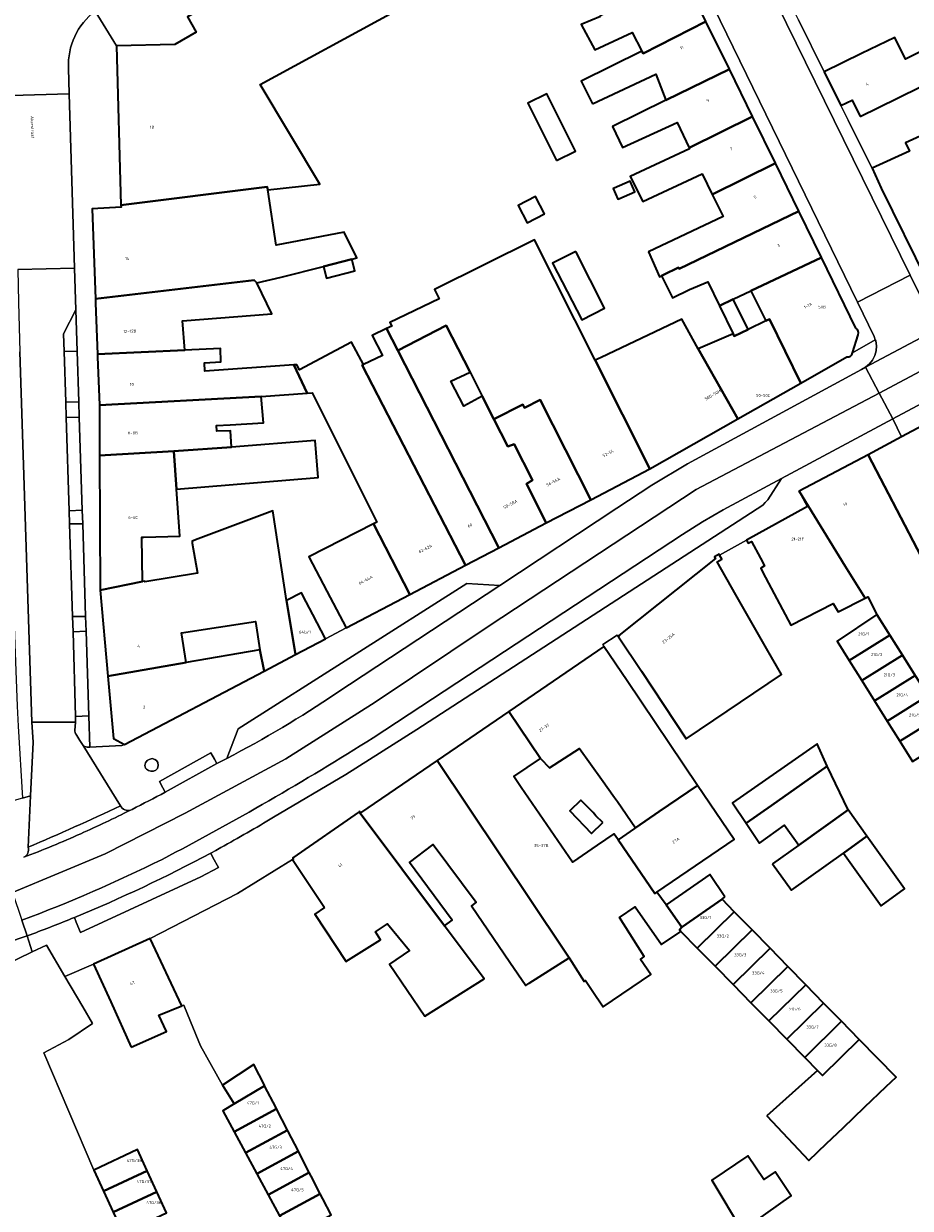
# Model space of a CAD drawing. Header units: metres. Extents: x 197700 to 204338, y 317132 to 325229.
# Tile 236 of 256: x 200051 to 200158, y 318539 to 318682. Entities that reach past the tile are written whole.
import ezdxf
from ezdxf.enums import TextEntityAlignment as Align

# ---------------------------------------------------------------- set-up
doc = ezdxf.new("R2010")
doc.units = ezdxf.units.M
for name, color, linetype, lineweight in [('B-WE-GR-BEPLANTING_CULTUUR_HEESTERS-GV', 90, 'Continuous', 18), ('B-WE-GR-BEPLANTING_CULTUUR_VASTE PLANTENVAK-GV', 90, 'Continuous', 18), ('B-WE-OG-BEBOUWING-GV', 7, 'Continuous', 35), ('B-WE-OG-BEBOUWING-T18', 10, 'Continuous', 18), ('B-WE-OG-TERREIN_ERF-GV', 7, 'Continuous', 18), ('B-WE-OG-TOPOGRAFIE-T18', 10, 'Continuous', 18), ('B-WE-VH-VERHARDING_ASFALT-GV', 252, 'Continuous', 18), ('B-WE-VH-VERHARDING_BETONSTRAATSTEEN-GV', 252, 'Continuous', 18), ('B-WE-VH-VERHARDING_OPEN-GV', 252, 'Continuous', 18), ('B-WE-VH-VERHARDING_STRAATBAKSTEEN-GV', 252, 'Continuous', 18), ('B-WE-VH-VERHARDING_TEGEL-GV', 252, 'Continuous', 18)]:
    doc.layers.add(name, color=color, linetype=linetype, lineweight=lineweight)
doc.styles.add('NLCS-ISO-M200-T18', font='NLCS-ISO.ttf', dxfattribs={"height": 0.36})

msp = doc.modelspace()

# ---------------------------------------------------------------- linework, layer by layer
at = {"layer": 'B-WE-GR-BEPLANTING_CULTUUR_HEESTERS-GV'}
for points in [[(200055.757, 318644.528), (200055.823, 318642.397), (200057.404, 318642.448), (200057.246, 318647.406)], [(200056.076, 318634.45), (200057.656, 318634.501), (200057.598, 318636.337), (200056.018, 318636.287)], [(200056.485, 318621.636), (200058.063, 318621.647), (200058.011, 318623.281), (200056.435, 318623.209)], [(200056.842, 318610.468), (200056.9, 318608.64), (200058.473, 318608.697), (200058.417, 318610.49)], [(200068.008, 318589.318), (200074.232, 318592.785), (200073.929, 318593.303), (200073.503, 318594.068), (200067.305, 318590.615), (200067.731, 318589.85)]]:
    msp.add_lwpolyline(points, close=True, dxfattribs=at)
for points in [[(200058.796, 318598.527), (200057.208, 318598.438), (200057.206, 318597.747), (200057.116, 318596.752)], [(200058.595, 318594.746), (200058.915, 318594.761), (200058.796, 318598.527)], [(200057.231, 318596.356), (200057.738, 318595.535), (200058.109, 318594.94)], [(200074.397, 318580.263), (200073.752, 318581.47), (200073.474, 318581.991)], [(200057.06, 318574.233), (200057.286, 318573.677), (200057.801, 318572.408), (200072.279, 318579.132), (200074.397, 318580.263)]]:
    msp.add_lwpolyline(points, dxfattribs=at)
for points in [[(200057.116, 318596.752, 0.162977), (200057.231, 318596.356)], [(200058.109, 318594.94, 0.132008), (200058.595, 318594.746)], [(200073.474, 318581.991, -0.025728), (200057.06, 318574.233)]]:
    msp.add_lwpolyline(points, format="xyb", dxfattribs=at)
at = {"layer": 'B-WE-GR-BEPLANTING_CULTUUR_VASTE PLANTENVAK-GV'}
msp.add_lwpolyline([(200066.967, 318593.144), (200066.739, 318593.275), (200066.446, 318593.372), (200066.055, 318593.275), (200065.811, 318593.144), (200065.632, 318592.835), (200065.55, 318592.526), (200065.616, 318592.2), (200065.746, 318592.103), (200065.99, 318591.924), (200066.283, 318591.858), (200066.576, 318591.858), (200066.87, 318591.956), (200067.081, 318592.184), (200067.146, 318592.526), (200067.114, 318592.884)], close=True, dxfattribs=at)
at = {"layer": 'B-WE-OG-BEBOUWING-GV'}
for points in [[(200080.288, 318662.223), (200080.335, 318661.847), (200086.629, 318662.538), (200079.412, 318674.535), (200095.528, 318683.302), (200089.212, 318694.405), (200088.827, 318695.082), (200087.218, 318693.991), (200087.52, 318693.461), (200085.489, 318692.299), (200084.938, 318693.263), (200081.484, 318691.287), (200082.041, 318690.315), (200075.055, 318686.346), (200074.51, 318687.302), (200072.621, 318686.224), (200073.585, 318684.348), (200071.946, 318683.406), (200070.681, 318682.679), (200071.743, 318680.839), (200069.144, 318679.376), (200062.124, 318679.218), (200062.671, 318660.008)], [(200120.399, 318682.731), (200118.093, 318681.78), (200119.705, 318678.725), (200124.212, 318680.81), (200125.374, 318678.568), (200125.524, 318678.274), (200133.101, 318682.135), (200130.271, 318687.913), (200120.36, 318682.817)], [(200119.453, 318672.232), (200127.083, 318675.779), (200128.275, 318672.662), (200135.913, 318676.394), (200133.101, 318682.135), (200125.524, 318678.274), (200125.374, 318678.568), (200118.067, 318674.943)], [(200151.653, 318670.7), (200156.141, 318672.905), (200161.763, 318675.667), (200160.092, 318679.068), (200157.108, 318677.602), (200155.823, 318680.218), (200151.829, 318678.256), (200147.341, 318676.052), (200149.327, 318672.009), (200150.683, 318672.675)], [(200121.855, 318669.468), (200123.071, 318666.943), (200129.625, 318669.985), (200131.071, 318666.898), (200138.715, 318670.674), (200135.913, 318676.394), (200128.275, 318672.662)], [(200115.11, 318665.383), (200117.406, 318666.529), (200113.958, 318673.436), (200111.663, 318672.291)], [(200132.66, 318663.767), (200133.866, 318661.303), (200141.468, 318665.053), (200138.715, 318670.674), (200131.071, 318666.898), (200131.12, 318666.794), (200123.981, 318663.471), (200125.49, 318660.461)], [(200160.209, 318650.378), (200162.033, 318649.705), (200162.4, 318649.59), (200162.753, 318649.745), (200175.212, 318655.67), (200171.963, 318662.901), (200166.013, 318660.188), (200165.682, 318660.915), (200164.707, 318661.666), (200167.431, 318662.909), (200163.911, 318670.626), (200157.126, 318667.532), (200157.596, 318666.5), (200153.095, 318664.448), (200154.203, 318662.049), (200159.68, 318650.902), (200159.846, 318650.541)], [(200126.186, 318654.377), (200127.504, 318651.39), (200127.766, 318651.518), (200127.989, 318651.627), (200129.79, 318652.505), (200129.875, 318652.336), (200144.292, 318659.287), (200141.468, 318665.053), (200133.866, 318661.303), (200135.161, 318658.658)], [(200121.941, 318662.01), (200122.507, 318660.725), (200122.598, 318660.765), (200124.546, 318661.622), (200123.98, 318662.908), (200122.033, 318662.051)], [(200078.715, 318650.982), (200079.029, 318650.648), (200081.972, 318651.349), (200087.067, 318652.643), (200090.455, 318653.503), (200091.083, 318653.663), (200089.534, 318656.779), (200081.345, 318655.186), (200080.335, 318661.847), (200080.288, 318662.223), (200062.671, 318660.008), (200062.677, 318659.789), (200059.201, 318659.575), (200059.599, 318648.724)], [(200113.65, 318658.978), (200112.573, 318661.06), (200110.486, 318659.981), (200111.563, 318657.898)], [(200131.121, 318649.847), (200133.311, 318650.772), (200134.71, 318647.894), (200136.38, 318648.683), (200138.512, 318649.69), (200147.024, 318653.709), (200144.292, 318659.287), (200129.875, 318652.336), (200129.79, 318652.505), (200127.989, 318651.627), (200127.766, 318651.518), (200129.071, 318648.846)], [(200111.27, 318635.614), (200113.158, 318636.569), (200119.251, 318624.542), (200126.348, 318628.247), (200119.76, 318641.342), (200112.472, 318655.829), (200100.432, 318649.842), (200100.968, 318648.725), (200095.021, 318645.878), (200095.293, 318645.449), (200094.656, 318645.15), (200095.995, 318642.527), (200101.835, 318645.529), (200104.703, 318639.894), (200106.17, 318637.01), (200107.58, 318634.239), (200111.072, 318636.006)], [(200117.43, 318654.436), (200114.615, 318653.016), (200118.137, 318646.203), (200120.884, 318647.588)], [(200087.067, 318652.643), (200087.425, 318651.233), (200090.813, 318652.093), (200090.455, 318653.503)], [(200079.029, 318650.648), (200078.715, 318650.982), (200059.599, 318648.724), (200059.618, 318648.203), (200059.844, 318642.052), (200070.368, 318642.545), (200070.074, 318646.092), (200080.816, 318646.921)], [(200136.356, 318644.507), (200136.488, 318644.235), (200138.169, 318645.046), (200136.38, 318648.683), (200134.71, 318647.894)], [(200132.158, 318642.71), (200130.177, 318646.276), (200120.475, 318641.681), (200119.76, 318641.342), (200126.348, 318628.247), (200136.951, 318634.281)], [(200136.488, 318644.235), (200136.356, 318644.507), (200132.158, 318642.71), (200136.951, 318634.281), (200144.506, 318638.581), (200140.75, 318646.292), (200140.321, 318646.085), (200138.169, 318645.046)], [(200091.707, 318640.736), (200104.136, 318616.652), (200108.176, 318618.761), (200095.995, 318642.527), (200094.656, 318645.15), (200092.904, 318644.326), (200094.174, 318641.917), (200091.881, 318640.826)], [(200111.484, 318626.438), (200112.199, 318626.909), (200110.004, 318631.228), (200109.265, 318630.931), (200107.58, 318634.239), (200106.17, 318637.01), (200103.942, 318635.791), (200102.389, 318638.83), (200104.703, 318639.894), (200101.835, 318645.529), (200095.995, 318642.527), (200108.176, 318618.761), (200113.877, 318621.737)], [(200104.136, 318616.652), (200091.707, 318640.736), (200091.881, 318640.826), (200090.414, 318643.528), (200084.175, 318640.198), (200083.841, 318640.801), (200083.485, 318640.776), (200085.077, 318637.373), (200085.699, 318637.418), (200093.079, 318622.62), (200093.47, 318621.848), (200093.069, 318621.644), (200097.433, 318613.134)], [(200079.563, 318636.976), (200085.077, 318637.373), (200083.485, 318640.776), (200072.77, 318640.008), (200072.714, 318641.01), (200074.681, 318641.157), (200074.663, 318642.746), (200070.368, 318642.545), (200059.844, 318642.052), (200059.856, 318641.727), (200060.069, 318635.917)], [(200060.087, 318635.435), (200060.105, 318629.875), (200069.021, 318630.396), (200075.971, 318630.88), (200075.852, 318632.837), (200074.196, 318632.8), (200074.157, 318633.492), (200075.808, 318633.552), (200079.813, 318633.809), (200079.563, 318636.976), (200060.069, 318635.917)], [(200113.158, 318636.569), (200111.27, 318635.614), (200111.072, 318636.006), (200107.58, 318634.239), (200109.265, 318630.931), (200110.004, 318631.228), (200112.199, 318626.909), (200111.484, 318626.438), (200113.877, 318621.737), (200119.251, 318624.542)], [(200163.841, 318617.174), (200160.317, 318623.587), (200165.515, 318626.147), (200161.101, 318634.467), (200156.63, 318632.095), (200152.612, 318629.963), (200160.511, 318614.845), (200163.997, 318616.869)], [(200075.971, 318630.88), (200069.021, 318630.396), (200069.343, 318625.813), (200086.402, 318627.208), (200086.068, 318631.685)], [(200069.021, 318630.396), (200060.105, 318629.875), (200060.159, 318613.665), (200065.275, 318614.687), (200065.183, 318620.034), (200065.435, 318620.041), (200069.775, 318620.16), (200069.343, 318625.813)], [(200144.337, 318625.572), (200149.839, 318616.535), (200152.259, 318612.701), (200152.567, 318612.859), (200153.662, 318610.723), (200155.236, 318608.232), (200156.77, 318605.806), (200158.303, 318603.379), (200159.836, 318600.954), (200161.375, 318598.518), (200162.908, 318596.093), (200164.447, 318593.658), (200165.523, 318591.955), (200171.114, 318596.114), (200166.612, 318603.326), (200170.039, 318605.083), (200163.997, 318616.869), (200160.511, 318614.845), (200152.612, 318629.963)], [(200149.839, 318616.535), (200144.337, 318625.572), (200145.308, 318623.742), (200137.992, 318619.678), (200138.199, 318619.302), (200138.569, 318619.505), (200139.668, 318617.505), (200140.156, 318616.595), (200139.688, 318616.278), (200139.959, 318615.771), (200143.335, 318609.453), (200148.404, 318612.051), (200149.031, 318611.047), (200152.259, 318612.701)], [(200061.102, 318603.306), (200070.523, 318604.936), (200069.974, 318608.508), (200078.851, 318609.871), (200079.374, 318606.468), (200079.902, 318603.913), (200083.689, 318605.905), (200082.604, 318612.402), (200080.937, 318623.188), (200071.986, 318619.837), (200071.227, 318619.53), (200071.264, 318619.314), (200071.881, 318615.703), (200065.53, 318614.643), (200065.526, 318614.737), (200065.275, 318614.687), (200060.159, 318613.665)], [(200093.069, 318621.644), (200085.276, 318617.672), (200087.445, 318613.539), (200089.768, 318609.112), (200097.433, 318613.134)], [(200136.711, 318613.104), (200134.452, 318617.071), (200135.008, 318617.372), (200134.739, 318617.871), (200134.68, 318617.98), (200134.124, 318617.68), (200134.228, 318617.465), (200122.597, 318608.207), (200122.666, 318608.121), (200122.559, 318608.041), (200125.327, 318603.877), (200130.722, 318595.761), (200142.175, 318603.506), (200140.4, 318606.624)], [(200083.689, 318605.905), (200087.29, 318607.799), (200085.754, 318610.72), (200084.963, 318612.224), (200084.388, 318613.318), (200082.604, 318612.402)], [(200155.236, 318608.232), (200153.662, 318610.723), (200148.9, 318607.503), (200150.344, 318605.189)], [(200151.863, 318602.755), (200156.77, 318605.806), (200155.236, 318608.232), (200150.344, 318605.189)], [(200070.523, 318604.936), (200061.102, 318603.306), (200061.788, 318595.778), (200063.091, 318595.08), (200079.902, 318603.913), (200079.374, 318606.468)], [(200114.276, 318592.238), (200117.874, 318594.592), (200120.509, 318590.894), (200122.075, 318588.697), (200122.434, 318588.194), (200124.607, 318585.019), (200127.484, 318586.988), (200132.096, 318590.144), (200123.6, 318602.713), (200120.8, 318606.855), (200109.348, 318599.024), (200113.164, 318593.382)], [(200156.77, 318605.806), (200151.863, 318602.755), (200153.381, 318600.323), (200158.303, 318603.379)], [(200154.905, 318597.881), (200159.836, 318600.954), (200158.303, 318603.379), (200153.381, 318600.323)], [(200159.836, 318600.954), (200154.905, 318597.881), (200156.424, 318595.448), (200161.375, 318598.518)], [(200120.021, 318582.956), (200117.023, 318580.891), (200110.861, 318589.902), (200109.967, 318591.209), (200113.164, 318593.382), (200109.348, 318599.024), (200100.73, 318593.131), (200115.918, 318570.457), (200116.62, 318569.366), (200118.438, 318566.539), (200118.581, 318566.63), (200119.38, 318565.458), (200120.727, 318563.48), (200126.446, 318567.376), (200125.213, 318569.187), (200125.649, 318569.544), (200122.686, 318574.211), (200124.587, 318575.506), (200127.728, 318570.978), (200130.091, 318572.551), (200129.899, 318572.746), (200130.187, 318573.068), (200128.293, 318575.743), (200127.201, 318577.286), (200126.949, 318577.114), (200122.524, 318583.596), (200122.172, 318584.111), (200121.996, 318584.292)], [(200162.908, 318596.093), (200161.375, 318598.518), (200156.424, 318595.448), (200157.948, 318593.006)], [(200147.71, 318592.466), (200146.468, 318595.157), (200136.278, 318588.053), (200137.933, 318585.572), (200140.989, 318587.727)], [(200109.506, 318568.838), (200111.401, 318566.055), (200111.795, 318566.305), (200116.62, 318569.366), (200115.918, 318570.457), (200100.73, 318593.131), (200091.524, 318586.836), (200091.416, 318586.992), (200091.341, 318586.94), (200101.623, 318573.213), (200102.564, 318573.918), (200097.4, 318580.869), (200100.27, 318583.024), (200105.434, 318576.073), (200104.869, 318575.649)], [(200140.989, 318587.727), (200137.933, 318585.572), (200139.53, 318583.179), (200142.538, 318585.351), (200144.264, 318582.937), (200150.206, 318587.185), (200147.71, 318592.466)], [(200126.949, 318577.114), (200127.201, 318577.286), (200136.504, 318583.623), (200132.096, 318590.144), (200127.484, 318586.988), (200124.607, 318585.019), (200124.515, 318584.956), (200122.524, 318583.596)], [(200120.674, 318585.653), (200119.859, 318586.492), (200119.5, 318586.861), (200118.039, 318588.365), (200116.692, 318587.056), (200119.327, 318584.344)], [(200087.177, 318575.414), (200086, 318574.625), (200089.735, 318568.954), (200089.76, 318568.914), (200093.899, 318571.541), (200093.298, 318572.488), (200094.747, 318573.475), (200097.402, 318570.24), (200094.99, 318568.597), (200099.257, 318562.333), (200106.384, 318566.856), (200101.623, 318573.213), (200091.341, 318586.94), (200083.364, 318581.423), (200083.444, 318581.311), (200083.327, 318581.234)], [(200141.114, 318580.684), (200143.388, 318577.504), (200149.647, 318581.98), (200152.48, 318584.005), (200150.206, 318587.185), (200144.264, 318582.937)], [(200152.48, 318584.005), (200149.647, 318581.98), (200154.179, 318575.641), (200157.012, 318577.667)], [(200135.356, 318576.721), (200133.584, 318579.421), (200128.293, 318575.743), (200130.187, 318573.068), (200135.055, 318576.418)], [(200130.091, 318572.551), (200132.054, 318570.552), (200136.511, 318574.928), (200135.055, 318576.418), (200130.187, 318573.068), (200129.899, 318572.746)], [(200136.511, 318574.928), (200132.054, 318570.552), (200134.209, 318568.357), (200138.66, 318572.728)], [(200063.894, 318558.624), (200068.139, 318560.518), (200067.235, 318562.466), (200069.998, 318563.595), (200066.195, 318571.705), (200059.371, 318568.615), (200061.433, 318564.06)], [(200134.209, 318568.357), (200136.364, 318566.163), (200140.809, 318570.529), (200138.66, 318572.728)], [(200142.959, 318568.328), (200140.809, 318570.529), (200136.364, 318566.163), (200138.519, 318563.968)], [(200138.519, 318563.968), (200140.673, 318561.774), (200145.108, 318566.128), (200142.959, 318568.328)], [(200147.257, 318563.929), (200145.108, 318566.128), (200140.673, 318561.774), (200142.828, 318559.58)], [(200149.407, 318561.728), (200147.257, 318563.929), (200142.828, 318559.58), (200144.983, 318557.385)], [(200146.537, 318555.803), (200147.138, 318555.191), (200151.556, 318559.529), (200149.407, 318561.728), (200144.983, 318557.385)], [(200140.418, 318550.341), (200145.478, 318544.958), (200147.615, 318547.002), (200149.612, 318548.913), (200152.198, 318551.386), (200154.795, 318553.87), (200155.978, 318555.002), (200151.556, 318559.529), (200147.138, 318555.191), (200146.537, 318555.803)], [(200074.911, 318554.024), (200076.318, 318551.78), (200079.971, 318553.978), (200079.944, 318554.031), (200078.669, 318556.514)], [(200076.291, 318548.415), (200081.402, 318551.191), (200081.351, 318551.291), (200079.971, 318553.978), (200076.318, 318551.78), (200074.92, 318550.939)], [(200077.662, 318545.89), (200082.714, 318548.636), (200081.402, 318551.191), (200076.291, 318548.415)], [(200082.758, 318548.551), (200082.714, 318548.636), (200077.662, 318545.89), (200079.033, 318543.366), (200084.027, 318546.078)], [(200059.394, 318543.789), (200060.571, 318541.267), (200065.838, 318543.724), (200064.663, 318546.272)], [(200084.164, 318545.811), (200084.027, 318546.078), (200079.033, 318543.366), (200080.404, 318540.842), (200085.339, 318543.522)], [(200137.441, 318536.507), (200138.797, 318537.464), (200143.369, 318540.692), (200141.413, 318543.604), (200140.047, 318542.687), (200138.145, 318545.52), (200133.803, 318542.605)], [(200065.838, 318543.724), (200060.571, 318541.267), (200061.748, 318538.744), (200067.004, 318541.197)], [(200085.571, 318543.071), (200085.339, 318543.522), (200080.404, 318540.842), (200081.775, 318538.317), (200086.651, 318540.966)], [(200062.925, 318536.222), (200068.17, 318538.67), (200067.004, 318541.197), (200061.748, 318538.744)], [(200081.775, 318538.317), (200083.146, 318535.793), (200087.982, 318538.419), (200086.982, 318540.333), (200086.651, 318540.966)]]:
    msp.add_lwpolyline(points, close=True, dxfattribs=at)
for points in [[(200151.153, 318645.189), (200147.024, 318653.709), (200138.512, 318649.69), (200140.321, 318646.085), (200140.75, 318646.292)], [(200140.75, 318646.292), (200144.506, 318638.581), (200150.063, 318641.744)], [(200150.722, 318642.212), (200151.429, 318644.409)]]:
    msp.add_lwpolyline(points, dxfattribs=at)
for points in [[(200151.429, 318644.409, 0.3769107), (200151.153, 318645.189)], [(200150.063, 318641.744, 0.4379518), (200150.722, 318642.212)]]:
    msp.add_lwpolyline(points, format="xyb", dxfattribs=at)
at = {"layer": 'B-WE-OG-TERREIN_ERF-GV'}
for points in [[(200095.528, 318683.302), (200079.412, 318674.535), (200086.629, 318662.538), (200080.335, 318661.847), (200081.345, 318655.186), (200089.534, 318656.779), (200091.083, 318653.663), (200090.455, 318653.503), (200090.813, 318652.093), (200087.425, 318651.233), (200087.067, 318652.643), (200081.972, 318651.349), (200079.029, 318650.648), (200080.816, 318646.921), (200070.074, 318646.092), (200070.368, 318642.545), (200074.663, 318642.746), (200074.681, 318641.157), (200072.714, 318641.01), (200072.77, 318640.008), (200083.485, 318640.776), (200083.841, 318640.801), (200084.175, 318640.198), (200090.414, 318643.528), (200091.881, 318640.826), (200094.174, 318641.917), (200092.904, 318644.326), (200094.656, 318645.15), (200095.293, 318645.449), (200095.021, 318645.878), (200100.968, 318648.725), (200100.432, 318649.842), (200112.472, 318655.829), (200119.76, 318641.342), (200120.475, 318641.681), (200130.177, 318646.276), (200132.158, 318642.71), (200136.356, 318644.507), (200134.71, 318647.894), (200133.311, 318650.772), (200131.121, 318649.847), (200129.071, 318648.846), (200127.766, 318651.518), (200127.504, 318651.39), (200126.186, 318654.377), (200135.161, 318658.658), (200133.866, 318661.303), (200132.66, 318663.767), (200125.49, 318660.461), (200123.981, 318663.471), (200131.12, 318666.794), (200131.071, 318666.898), (200129.625, 318669.985), (200123.071, 318666.943), (200121.855, 318669.468), (200128.275, 318672.662), (200127.083, 318675.779), (200119.453, 318672.232), (200118.067, 318674.943), (200125.374, 318678.568), (200124.212, 318680.81), (200119.705, 318678.725), (200118.093, 318681.78), (200120.399, 318682.731)], [(200144.243, 318682.322), (200147.341, 318676.052), (200151.829, 318678.256), (200155.823, 318680.218), (200157.108, 318677.602), (200160.092, 318679.068)], [(200161.763, 318675.667), (200156.141, 318672.905), (200151.653, 318670.7), (200150.683, 318672.675), (200149.327, 318672.009), (200150.201, 318670.231), (200150.298, 318670.034), (200153.095, 318664.448), (200157.596, 318666.5), (200157.126, 318667.532), (200163.911, 318670.626)], [(200157.948, 318593.006), (200156.424, 318595.448), (200154.905, 318597.881), (200153.381, 318600.323), (200151.863, 318602.755), (200150.344, 318605.189), (200148.9, 318607.503), (200153.662, 318610.723), (200152.567, 318612.859), (200152.259, 318612.701), (200149.031, 318611.047), (200148.404, 318612.051), (200143.335, 318609.453), (200139.959, 318615.771), (200139.688, 318616.278), (200140.156, 318616.595), (200139.668, 318617.505), (200138.569, 318619.505), (200138.199, 318619.302), (200137.992, 318619.678), (200134.739, 318617.871), (200135.008, 318617.372), (200134.452, 318617.071), (200136.711, 318613.104), (200140.4, 318606.624), (200142.175, 318603.506), (200130.722, 318595.761), (200125.327, 318603.877), (200122.559, 318608.041), (200122.402, 318608.236), (200120.7, 318607.094), (200120.8, 318606.855), (200123.6, 318602.713), (200132.096, 318590.144), (200136.504, 318583.623), (200127.201, 318577.286), (200128.293, 318575.743), (200133.584, 318579.421), (200135.356, 318576.721), (200135.055, 318576.418), (200136.511, 318574.928), (200138.66, 318572.728), (200140.809, 318570.529), (200142.959, 318568.328), (200145.108, 318566.128), (200147.257, 318563.929), (200149.407, 318561.728), (200151.556, 318559.529), (200155.978, 318555.002), (200154.795, 318553.87), (200152.198, 318551.386), (200149.612, 318548.913), (200147.615, 318547.002), (200145.478, 318544.958), (200140.418, 318550.341), (200146.537, 318555.803), (200144.983, 318557.385), (200142.828, 318559.58), (200140.673, 318561.774), (200138.519, 318563.968), (200136.364, 318566.163), (200134.209, 318568.357), (200132.054, 318570.552), (200130.091, 318572.551), (200127.728, 318570.978), (200124.587, 318575.506), (200122.686, 318574.211), (200125.649, 318569.544), (200125.213, 318569.187), (200126.446, 318567.376), (200120.727, 318563.48), (200119.38, 318565.458), (200118.581, 318566.63), (200118.438, 318566.539), (200116.62, 318569.366), (200111.795, 318566.305), (200111.401, 318566.055), (200109.506, 318568.838), (200104.869, 318575.649), (200105.434, 318576.073), (200100.27, 318583.024), (200097.4, 318580.869), (200102.564, 318573.918), (200101.623, 318573.213), (200106.384, 318566.856), (200099.257, 318562.333), (200094.99, 318568.597), (200097.402, 318570.24), (200094.747, 318573.475), (200093.298, 318572.488), (200093.899, 318571.541), (200089.76, 318568.914), (200089.735, 318568.954), (200086, 318574.625), (200087.177, 318575.414), (200083.327, 318581.234), (200076.699, 318577.137), (200066.195, 318571.705), (200069.998, 318563.595), (200070.222, 318563.687), (200071.034, 318561.704), (200072.234, 318558.777), (200074.911, 318554.024), (200078.669, 318556.514), (200079.944, 318554.031), (200079.971, 318553.978), (200081.351, 318551.291), (200081.402, 318551.191), (200082.714, 318548.636), (200082.758, 318548.551), (200084.027, 318546.078), (200084.164, 318545.811), (200085.339, 318543.522), (200085.571, 318543.071), (200086.651, 318540.966), (200086.982, 318540.333), (200087.982, 318538.419)], [(200061.748, 318538.744), (200060.571, 318541.267), (200059.394, 318543.789), (200053.387, 318557.938), (200056.397, 318559.557), (200059.248, 318561.447), (200058.065, 318563.469), (200055.929, 318567.121), (200053.709, 318570.915), (200051.968, 318570.076), (200046.939, 318567.652), (200041.198, 318565.504), (200032.668, 318562.312), (200033.137, 318561.238), (200038.407, 318547.655), (200037.007, 318547.118), (200038.081, 318544.317), (200035.314, 318543.255), (200027.957, 318540.692), (200025.868, 318540.113), (200025.737, 318540.589), (200022.131, 318539.59), (200021.139, 318539.315), (200019.327, 318538.813)]]:
    msp.add_lwpolyline(points, dxfattribs=at)
for points in [[(200117.406, 318666.529), (200115.11, 318665.383), (200111.663, 318672.291), (200113.958, 318673.436)], [(200121.941, 318662.01), (200122.033, 318662.051), (200123.98, 318662.908), (200124.546, 318661.622), (200122.598, 318660.765), (200122.507, 318660.725)], [(200111.563, 318657.898), (200110.486, 318659.981), (200112.573, 318661.06), (200113.65, 318658.978)], [(200114.615, 318653.016), (200117.43, 318654.436), (200120.884, 318647.588), (200118.137, 318646.203)], [(200138.512, 318649.69), (200136.38, 318648.683), (200138.169, 318645.046), (200140.321, 318646.085)], [(200102.389, 318638.83), (200103.942, 318635.791), (200106.17, 318637.01), (200104.703, 318639.894)], [(200085.077, 318637.373), (200079.563, 318636.976), (200079.813, 318633.809), (200075.808, 318633.552), (200074.157, 318633.492), (200074.196, 318632.8), (200075.852, 318632.837), (200075.971, 318630.88), (200086.068, 318631.685), (200086.402, 318627.208), (200069.343, 318625.813), (200069.775, 318620.16), (200065.435, 318620.041), (200065.183, 318620.034), (200065.275, 318614.687), (200065.526, 318614.737), (200065.53, 318614.643), (200071.881, 318615.703), (200071.264, 318619.314), (200071.227, 318619.53), (200071.986, 318619.837), (200080.937, 318623.188), (200082.604, 318612.402), (200084.388, 318613.318), (200084.963, 318612.224), (200085.754, 318610.72), (200087.29, 318607.799), (200089.768, 318609.112), (200087.445, 318613.539), (200085.276, 318617.672), (200093.069, 318621.644), (200093.47, 318621.848), (200093.079, 318622.62), (200085.699, 318637.418)], [(200070.523, 318604.936), (200079.374, 318606.468), (200078.851, 318609.871), (200069.974, 318608.508)], [(200117.023, 318580.891), (200120.021, 318582.956), (200121.996, 318584.292), (200122.172, 318584.111), (200122.524, 318583.596), (200124.515, 318584.956), (200124.607, 318585.019), (200122.434, 318588.194), (200122.075, 318588.697), (200120.509, 318590.894), (200117.874, 318594.592), (200114.276, 318592.238), (200113.164, 318593.382), (200109.967, 318591.209), (200110.861, 318589.902)], [(200146.468, 318595.157), (200147.71, 318592.466), (200150.206, 318587.185), (200152.48, 318584.005), (200157.012, 318577.667), (200154.179, 318575.641), (200149.647, 318581.98), (200143.388, 318577.504), (200141.114, 318580.684), (200144.264, 318582.937), (200142.538, 318585.351), (200139.53, 318583.179), (200137.933, 318585.572), (200136.278, 318588.053)], [(200119.859, 318586.492), (200120.674, 318585.653), (200119.327, 318584.344), (200116.692, 318587.056), (200118.039, 318588.365), (200119.5, 318586.861)], [(200138.797, 318537.464), (200137.441, 318536.507), (200133.803, 318542.605), (200138.145, 318545.52), (200140.047, 318542.687), (200141.413, 318543.604), (200143.369, 318540.692)]]:
    msp.add_lwpolyline(points, close=True, dxfattribs=at)
at = {"layer": 'B-WE-VH-VERHARDING_ASFALT-GV'}
msp.add_lwpolyline([(200120.65, 318711.367), (200151.33, 318648.332), (200157.683, 318651.59), (200126.78, 318714.536)], close=True, dxfattribs=at)
for points in [[(200249.607, 318679.731), (200224.364, 318669.742), (200200.488, 318660.024), (200186.261, 318653.906), (200171.299, 318646.611), (200153.964, 318637.385), (200155.616, 318634.27), (200167.54, 318640.659)], [(200169.013, 318649.301), (200164.937, 318647.215), (200152.311, 318640.499), (200153.964, 318637.385), (200171.299, 318646.611), (200186.261, 318653.906), (200200.488, 318660.024), (200224.364, 318669.742)], [(200070.412, 318586.776), (200082.524, 318593.35), (200093.282, 318600.143), (200106.872, 318609.288), (200131.921, 318625.764), (200153.964, 318637.385), (200152.311, 318640.499), (200151.81, 318640.233), (200130.892, 318628.842), (200126.578, 318626.288), (200122.389, 318623.535), (200108.278, 318614.225), (200088.556, 318601.214)], [(200093.042, 318595.861), (200130.284, 318620.349), (200132.695, 318621.885), (200135.171, 318623.315), (200142.201, 318627.082), (200155.616, 318634.27), (200153.964, 318637.385), (200131.921, 318625.764), (200106.872, 318609.288), (200093.282, 318600.143), (200082.524, 318593.35)], [(200082.524, 318593.35), (200070.412, 318586.776), (200060.778, 318581.894), (200049.605, 318577.238), (200050.741, 318573.891)], [(200075.412, 318593.388), (200074.232, 318592.785), (200068.008, 318589.318)], [(200064.002, 318587.254), (200063.814, 318587.16)], [(200048.477, 318580.56), (200049.605, 318577.238), (200060.778, 318581.894), (200070.412, 318586.776)]]:
    msp.add_lwpolyline(points, dxfattribs=at)
for points in [[(200088.556, 318601.214, -0.0295761), (200075.412, 318593.388)], [(200067.63, 318581.231, 0.020135), (200093.042, 318595.861)], [(200068.008, 318589.318, -0.0049736), (200064.002, 318587.254)], [(200063.814, 318587.16, -0.0098228), (200057.845, 318584.322)], [(200057.845, 318584.322, -0.0137866), (200050.963, 318581.483)], [(200050.741, 318573.891, 0.0250776), (200067.63, 318581.231)]]:
    msp.add_lwpolyline(points, format="xyb", dxfattribs=at)
at = {"layer": 'B-WE-VH-VERHARDING_BETONSTRAATSTEEN-GV'}
for points in [[(200056.356, 318676.495, -0.2482707), (200059.576, 318683.37)], [(200075.412, 318593.388, 0.0295761), (200088.556, 318601.214)], [(200093.042, 318595.861, -0.020135), (200067.63, 318581.231)], [(200062.622, 318587.693, -0.0114903), (200051.481, 318582.695)], [(200063.814, 318587.16, -0.3612068), (200062.622, 318587.693)], [(200057.845, 318584.322, 0.0098228), (200063.814, 318587.16)], [(200074.677, 318582.644, 0.0104125), (200081.028, 318586.293)], [(200050.963, 318581.483, 0.0137866), (200057.845, 318584.322)], [(200051.481, 318582.695, -0.3907153), (200050.963, 318581.483)], [(200057.06, 318574.233, 0.025728), (200073.474, 318581.991)], [(200067.63, 318581.231, -0.0250776), (200050.741, 318573.891)], [(200051.747, 318572.148, 0.0081716), (200057.06, 318574.233)]]:
    msp.add_lwpolyline(points, format="xyb", dxfattribs=at)
for points in [[(200049.382, 318676.53), (200049.492, 318673.199), (200056.45, 318673.41), (200056.356, 318676.495)], [(200081.028, 318586.293), (200089.745, 318591.434), (200098.275, 318596.88), (200139.932, 318623.898), (200140.244, 318624.194), (200140.535, 318624.514), (200142.201, 318627.082), (200135.171, 318623.315), (200132.695, 318621.885), (200130.284, 318620.349), (200093.042, 318595.861)], [(200108.278, 318614.225), (200104.308, 318614.467), (200076.795, 318596.945), (200075.412, 318593.388)], [(200088.556, 318601.214), (200108.278, 318614.225)], [(200073.474, 318581.991), (200074.074, 318582.315), (200074.677, 318582.644)], [(200000, 318558.952), (199970.811, 318552.322), (199971.731, 318552.216), (199972.614, 318551.931), (199973.504, 318551.478), (199974.409, 318551.182), (199975.361, 318551.215), (200013.135, 318559.828), (200016.064, 318560.54), (200018.959, 318561.387), (200020.077, 318561.675), (200021.178, 318562.024), (200031.935, 318565.419), (200051.376, 318572.022), (200050.741, 318573.891)], [(200050.741, 318573.891), (200051.376, 318572.022), (200051.747, 318572.148)]]:
    msp.add_lwpolyline(points, dxfattribs=at)
at = {"layer": 'B-WE-VH-VERHARDING_OPEN-GV'}
for points in [[(200057.087, 318652.437), (200056.45, 318673.41), (200049.492, 318673.199), (200049.546, 318671.566)], [(200050.237, 318652.277), (200057.087, 318652.437)], [(200081.775, 318538.317), (200080.404, 318540.842), (200079.033, 318543.366), (200077.662, 318545.89), (200076.291, 318548.415), (200074.92, 318550.939), (200076.318, 318551.78), (200074.911, 318554.024), (200072.234, 318558.777), (200071.034, 318561.704), (200070.222, 318563.687), (200069.998, 318563.595), (200067.235, 318562.466), (200068.139, 318560.518), (200063.894, 318558.624), (200061.433, 318564.06), (200059.371, 318568.615), (200055.929, 318567.121), (200058.065, 318563.469), (200059.248, 318561.447), (200056.397, 318559.557), (200053.387, 318557.938), (200059.394, 318543.789), (200064.663, 318546.272), (200065.838, 318543.724), (200067.004, 318541.197), (200068.17, 318538.67)]]:
    msp.add_lwpolyline(points, dxfattribs=at)
for points in [[(200051.93, 318597.747), (200057.206, 318597.747), (200057.208, 318598.438), (200056.9, 318608.64), (200056.842, 318610.468), (200056.485, 318621.636), (200056.435, 318623.209), (200056.076, 318634.45), (200056.018, 318636.287), (200055.823, 318642.397), (200055.757, 318644.528), (200057.246, 318647.406), (200057.087, 318652.437), (200050.237, 318652.277), (200050.327, 318648.319), (200050.328, 318648.272), (200050.516, 318642.343)], [(200160.182, 318647.585), (200159.558, 318648.143), (200159.534, 318648.174), (200159.049, 318648.807), (200157.683, 318651.59), (200151.33, 318648.332), (200153.334, 318644.214), (200153.484, 318643.799), (200153.536, 318643.654), (200153.621, 318643.064), (200153.584, 318642.47), (200153.429, 318641.895), (200153.161, 318641.364), (200152.791, 318640.897), (200152.311, 318640.499), (200164.937, 318647.215), (200164.163, 318646.898), (200163.343, 318646.73), (200162.506, 318646.717), (200161.682, 318646.859), (200160.898, 318647.152)], [(200056.485, 318621.636), (200056.842, 318610.468), (200058.417, 318610.49), (200058.063, 318621.647)], [(200056.9, 318608.64), (200057.208, 318598.438), (200058.796, 318598.527), (200058.473, 318608.697)]]:
    msp.add_lwpolyline(points, close=True, dxfattribs=at)
at = {"layer": 'B-WE-VH-VERHARDING_STRAATBAKSTEEN-GV'}
for points in [[(200068.008, 318589.318), (200067.731, 318589.85), (200067.305, 318590.615), (200073.503, 318594.068), (200073.929, 318593.303), (200074.232, 318592.785), (200075.412, 318593.388), (200076.795, 318596.945), (200104.308, 318614.467), (200108.278, 318614.225), (200122.389, 318623.535), (200126.578, 318626.288), (200130.892, 318628.842), (200151.81, 318640.233), (200152.311, 318640.499), (200152.791, 318640.897), (200153.161, 318641.364), (200153.429, 318641.895), (200153.584, 318642.47), (200153.621, 318643.064), (200153.536, 318643.654), (200153.484, 318643.799), (200150.722, 318642.212)], [(200150.063, 318641.744), (200144.506, 318638.581), (200136.951, 318634.281), (200126.348, 318628.247), (200119.251, 318624.542), (200113.877, 318621.737), (200108.176, 318618.761), (200104.136, 318616.652), (200097.433, 318613.134), (200089.768, 318609.112), (200087.29, 318607.799)], [(200051.747, 318572.148), (200051.376, 318572.022), (200051.968, 318570.076), (200053.709, 318570.915), (200055.929, 318567.121), (200059.371, 318568.615), (200066.195, 318571.705), (200076.699, 318577.137), (200083.327, 318581.234), (200083.444, 318581.311), (200083.364, 318581.423), (200091.341, 318586.94), (200091.416, 318586.992), (200091.524, 318586.836), (200100.73, 318593.131), (200109.348, 318599.024), (200120.8, 318606.855), (200120.7, 318607.094), (200122.402, 318608.236), (200122.559, 318608.041), (200122.666, 318608.121), (200122.597, 318608.207), (200134.228, 318617.465), (200134.124, 318617.68), (200134.68, 318617.98), (200134.739, 318617.871), (200137.992, 318619.678), (200145.308, 318623.742), (200144.337, 318625.572), (200152.612, 318629.963), (200156.63, 318632.095), (200155.616, 318634.27), (200142.201, 318627.082), (200140.535, 318624.514), (200140.244, 318624.194), (200139.932, 318623.898), (200098.275, 318596.88), (200089.745, 318591.434), (200081.028, 318586.293)], [(200087.29, 318607.799), (200083.689, 318605.905), (200079.902, 318603.913), (200063.091, 318595.08), (200062.794, 318594.94), (200058.915, 318594.761), (200058.595, 318594.746)], [(200057.206, 318597.747), (200051.93, 318597.747), (200052.102, 318595.358), (200051.785, 318588.895), (200051.481, 318582.695)], [(200057.116, 318596.752), (200057.206, 318597.747)], [(200062.622, 318587.693), (200058.109, 318594.94), (200057.738, 318595.535), (200057.231, 318596.356)], [(200058.109, 318594.94), (200062.622, 318587.693)], [(200051.481, 318582.695), (200051.785, 318588.895), (200050.814, 318588.611), (200038.323, 318585.053), (200032.837, 318583.459), (200023.58, 318580.767), (200015.446, 318578.401), (200008.757, 318576.456), (200003.645, 318574.969), (199994.01, 318572.166), (199990.087, 318570.243), (199990.281, 318569.012)], [(200063.814, 318587.16), (200064.002, 318587.254)], [(200074.677, 318582.644), (200074.074, 318582.315), (200073.474, 318581.991), (200073.752, 318581.47)], [(200073.752, 318581.47), (200074.397, 318580.263), (200072.279, 318579.132), (200057.801, 318572.408), (200057.286, 318573.677), (200057.06, 318574.233)], [(199972.275, 318547.441), (199988.327, 318549.889), (199995.528, 318550.968), (199998.411, 318551.425), (200000, 318551.801), (200005.426, 318553.081), (200007.525, 318553.622), (200016.317, 318555.888), (200020.363, 318556.931), (200020.626, 318557.006), (200028.596, 318559.277), (200033.137, 318561.238), (200032.668, 318562.312), (200041.198, 318565.504), (200046.939, 318567.652), (200051.968, 318570.076), (200051.376, 318572.022), (200031.935, 318565.419), (200021.178, 318562.024), (200020.077, 318561.675), (200018.959, 318561.387), (200016.064, 318560.54), (200013.135, 318559.828), (199975.361, 318551.215)]]:
    msp.add_lwpolyline(points, dxfattribs=at)
for points in [[(200057.404, 318642.448), (200055.823, 318642.397), (200056.018, 318636.287), (200057.598, 318636.337)], [(200056.435, 318623.209), (200058.011, 318623.281), (200057.656, 318634.501), (200056.076, 318634.45)], [(200066.739, 318593.275), (200066.967, 318593.144), (200067.114, 318592.884), (200067.146, 318592.526), (200067.081, 318592.184), (200066.87, 318591.956), (200066.576, 318591.858), (200066.283, 318591.858), (200065.99, 318591.924), (200065.746, 318592.103), (200065.616, 318592.2), (200065.55, 318592.526), (200065.632, 318592.835), (200065.811, 318593.144), (200066.055, 318593.275), (200066.446, 318593.372)]]:
    msp.add_lwpolyline(points, close=True, dxfattribs=at)
for points in [[(200150.722, 318642.212, -0.4379518), (200150.063, 318641.744)], [(200057.231, 318596.356, -0.162977), (200057.116, 318596.752)], [(200058.595, 318594.746, -0.132008), (200058.109, 318594.94)], [(200064.002, 318587.254, 0.0049736), (200068.008, 318589.318)], [(200051.481, 318582.695, 0.0114903), (200062.622, 318587.693)], [(200062.622, 318587.693, 0.3612068), (200063.814, 318587.16)], [(200081.028, 318586.293, -0.0104125), (200074.677, 318582.644)], [(200050.963, 318581.483, 0.3907153), (200051.481, 318582.695)], [(200057.06, 318574.233, -0.0081716), (200051.747, 318572.148)]]:
    msp.add_lwpolyline(points, format="xyb", dxfattribs=at)
at = {"layer": 'B-WE-VH-VERHARDING_TEGEL-GV'}
for points in [[(200162.033, 318649.705), (200160.209, 318650.378), (200159.846, 318650.541), (200159.68, 318650.902), (200154.203, 318662.049), (200153.095, 318664.448), (200150.298, 318670.034), (200150.201, 318670.231), (200149.327, 318672.009), (200147.341, 318676.052), (200144.243, 318682.322), (200140.98, 318688.882), (200134.67, 318701.801), (200132.154, 318706.997), (200132, 318706.93), (200126.785, 318717.352), (200127.332, 318720.216), (200125.193, 318719.184)], [(200125.413, 318717.311), (200126.78, 318714.536), (200157.683, 318651.59), (200159.049, 318648.807), (200159.534, 318648.174), (200162.4, 318649.59), (200162.033, 318649.705)], [(200059.576, 318683.37), (200062.124, 318679.218), (200069.144, 318679.376), (200071.743, 318680.839), (200070.681, 318682.679), (200071.946, 318683.406), (200070.975, 318685.219), (200072.621, 318686.224), (200074.51, 318687.302), (200081.484, 318691.287), (200084.938, 318693.263), (200088.741, 318695.37), (200088.059, 318696.634), (200087.928, 318696.816), (200093.025, 318699.698), (200092.71, 318700.245), (200099.286, 318704.026), (200103.868, 318706.661), (200108.584, 318709.373), (200114.963, 318713.223), (200118.064, 318715.03)], [(200151.429, 318644.409), (200150.722, 318642.212), (200153.484, 318643.799), (200153.334, 318644.214), (200151.33, 318648.332), (200120.65, 318711.367), (200120.607, 318711.455), (200119.48, 318713.749)], [(200119.084, 318711.819), (200122.273, 318705.395), (200121.894, 318705.238), (200124.741, 318699.519), (200127.081, 318694.376), (200130.271, 318687.913), (200133.101, 318682.135), (200135.913, 318676.394), (200138.715, 318670.674), (200141.468, 318665.053), (200144.292, 318659.287), (200147.024, 318653.709), (200151.153, 318645.189)], [(200056.45, 318673.41), (200057.087, 318652.437), (200057.246, 318647.406), (200057.404, 318642.448), (200057.598, 318636.337), (200057.656, 318634.501), (200058.011, 318623.281), (200058.063, 318621.647), (200058.417, 318610.49), (200058.473, 318608.697), (200058.796, 318598.527), (200058.915, 318594.761), (200062.794, 318594.94), (200063.091, 318595.08), (200061.788, 318595.778), (200061.102, 318603.306), (200060.159, 318613.665), (200060.105, 318629.875), (200060.087, 318635.435), (200060.069, 318635.917), (200059.856, 318641.727), (200059.844, 318642.052), (200059.618, 318648.203), (200059.599, 318648.724), (200059.201, 318659.575), (200062.677, 318659.789), (200062.671, 318660.008), (200062.124, 318679.218), (200059.576, 318683.37)], [(200056.356, 318676.495), (200056.45, 318673.41)], [(200167.54, 318640.659), (200155.616, 318634.27), (200156.63, 318632.095), (200161.101, 318634.467), (200170.069, 318639.226), (200174.704, 318641.629), (200174.537, 318641.959), (200184.251, 318646.874), (200184.301, 318646.776)], [(200049.38, 318619.806), (200049.8, 318609.282), (200050.174, 318599.682), (200050.289, 318597.262), (200050.814, 318588.611), (200051.785, 318588.895), (200052.102, 318595.358), (200051.93, 318597.747), (200050.516, 318642.343)]]:
    msp.add_lwpolyline(points, dxfattribs=at)
for points in [[(200059.576, 318683.37, 0.2482707), (200056.356, 318676.495)], [(200151.153, 318645.189, -0.3769107), (200151.429, 318644.409)]]:
    msp.add_lwpolyline(points, format="xyb", dxfattribs=at)

# ---------------------------------------------------------------- texts
at = {"layer": 'B-WE-OG-BEBOUWING-T18', "style": 'NLCS-ISO-M200-T18'}
for s, rotation, p in [('11', 26.1, (200130.192, 318678.981)), ('4', 26.1, (200152.515, 318674.591)), ('9', 26.1, (200133.316, 318672.603)), ('18', 1.6, (200066.405, 318669.391)), ('7', 26, (200136.162, 318666.792)), ('5', 26, (200139.008, 318660.981)), ('3', 26, (200141.854, 318655.17)), ('14', 2.1, (200063.423, 318653.601)), ('1-1A', 25.8, (200145.38, 318647.93)), ('12-12B', 2.1, (200063.745, 318644.832)), ('10', 2.1, (200063.98, 318638.429)), ('50D-50M', 29.6, (200133.918, 318637.157)), ('8-8B', 0.1, (200064.096, 318632.576)), ('52-54', 27.5, (200121.321, 318630.135)), ('56-56A', 27.6, (200114.713, 318626.686)), ('58-58A', 27.5, (200109.549, 318623.99)), ('19', 27.9, (200149.879, 318623.985)), ('6-6C', 0.1, (200064.13, 318622.4)), ('60', 27.5, (200104.69, 318621.454)), ('62-62A', 27.6, (200099.309, 318618.636)), ('64-64A', 27.6, (200092.126, 318614.866)), ('23-25A', 38.5, (200128.588, 318607.863)), ('4', 5.2, (200064.79, 318606.911)), ('2', 5.2, (200065.46, 318599.554)), ('27-33', 34.3, (200113.594, 318597.082)), ('39', 34.3, (200097.819, 318586.295)), ('27A', 34.3, (200129.484, 318583.51)), ('41', 34.6, (200089.068, 318580.505)), ('47', 24.3, (200064.053, 318566.344))]:
    msp.add_text(s, height=0.36, rotation=rotation, dxfattribs=at).set_placement(p, align=Align.MIDDLE)
for s, p in [('50B', (200147.082, 318647.746)), ('50-50C', (200139.975, 318637.096)), ('21-21F', (200144.135, 318619.801)), ('64G/1', (200084.813, 318608.609)), ('21G/1', (200152.075, 318608.379)), ('21G/2', (200153.649, 318605.888)), ('21G/3', (200155.183, 318603.462)), ('21G/4', (200156.716, 318601.035)), ('21G/5', (200158.249, 318598.61)), ('35-37B', (200113.27, 318582.889)), ('33G/1', (200133.03, 318574.236)), ('33G/2', (200135.133, 318571.991)), ('33G/3', (200137.236, 318569.746)), ('33G/4', (200139.401, 318567.56)), ('33G/5', (200141.575, 318565.385)), ('33G/6', (200143.749, 318563.21)), ('33G/7', (200145.924, 318561.034)), ('33G/8', (200148.098, 318558.859)), ('47G/1', (200078.554, 318551.899)), ('47G/2', (200079.985, 318549.112)), ('47G/3', (200081.297, 318546.556)), ('47G/38', (200064.285, 318544.973)), ('47G/4', (200082.61, 318543.999)), ('47G/37', (200065.46, 318542.425)), ('47G/5', (200083.922, 318541.443)), ('47G/36', (200066.626, 318539.898))]:
    msp.add_text(s, height=0.36, dxfattribs=at).set_placement(p, align=Align.MIDDLE)
at = {"layer": 'B-WE-OG-TOPOGRAFIE-T18', "style": 'NLCS-ISO-M200-T18'}
msp.add_text('Akerstraat', height=0.36, rotation=271.8, dxfattribs=at).set_placement((200052.018, 318669.411), align=Align.MIDDLE)

doc.saveas('drawing.dxf')
